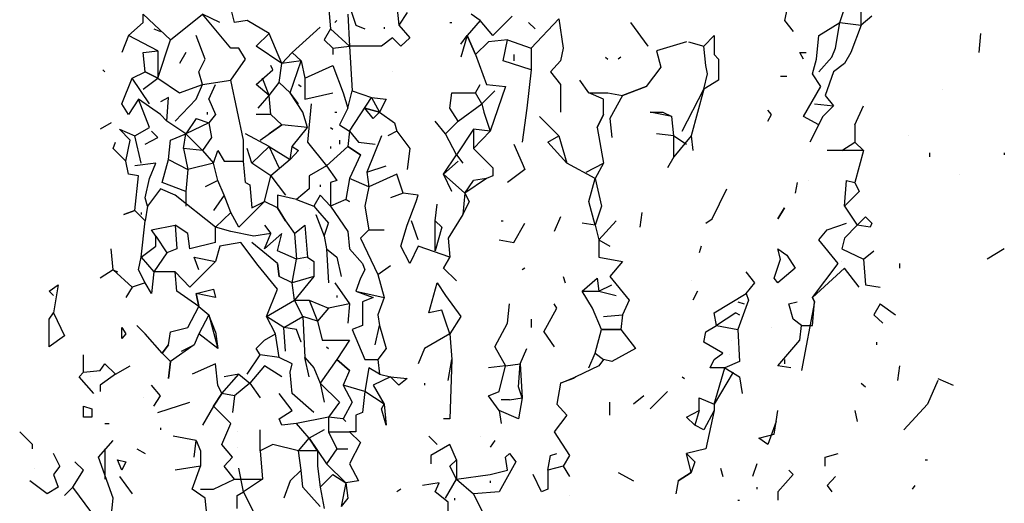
# Model space of a CAD drawing. Extents: x 0.11 to 1.67, y 0.08 to 7.08.
# Tile 5 of 9: x 0.11 to 1.65, y 2.62 to 3.37. Entities that reach past the tile are written whole.
import ezdxf

# ---------------------------------------------------------------- set-up
doc = ezdxf.new("R2010")
doc.units = 0
doc.header["$LTSCALE"] = 0.4
doc.header["$MEASUREMENT"] = 0
doc.layers.get('0').update_dxf_attribs({"color": 9, "linetype": 'CONTINUOUS'})

msp = doc.modelspace()

# ---------------------------------------------------------------- linework, layer by layer
for p, q in [((1.32, 3.436), (1.306, 3.373)), ((0.62, 3.413), (0.636, 3.366)), ((1.393, 3.37), (1.406, 3.41)), ((1.426, 3.366), (1.426, 3.406)), ((0.446, 3.37), (0.44, 3.393)), ((0.593, 3.396), (0.596, 3.36)), ((0.7, 3.396), (0.703, 3.366)), ((0.303, 3.37), (0.303, 3.383)), ((0.303, 3.383), (0.346, 3.343)), ((0.346, 3.343), (0.396, 3.383)), ((0.423, 3.37), (0.396, 3.383)), ((0.44, 3.33), (0.396, 3.383)), ((0.466, 3.373), (0.446, 3.37)), ((0.5, 3.353), (0.466, 3.373)), ((0.606, 3.373), (0.603, 3.37)), ((0.623, 3.383), (0.626, 3.333)), ((0.716, 3.386), (0.703, 3.366)), ((0.83, 3.373), (0.81, 3.35)), ((0.83, 3.373), (0.816, 3.383)), ((0.85, 3.35), (0.83, 3.373)), ((0.88, 3.38), (0.85, 3.35)), ((0.953, 3.376), (0.91, 3.33)), ((0.953, 3.376), (0.96, 3.33)), ((1.306, 3.373), (1.32, 3.356)), ((1.443, 3.38), (1.426, 3.366)), ((0.28, 3.35), (0.303, 3.37)), ((0.32, 3.36), (0.33, 3.356)), ((0.536, 3.323), (0.58, 3.363)), ((0.596, 3.36), (0.586, 3.343)), ((0.626, 3.333), (0.596, 3.36)), ((0.636, 3.366), (0.65, 3.36)), ((0.68, 3.363), (0.68, 3.36)), ((0.703, 3.366), (0.72, 3.346)), ((0.783, 3.37), (0.786, 3.37)), ((0.906, 3.37), (0.916, 3.36)), ((1.093, 3.333), (1.066, 3.37)), ((1.36, 3.35), (1.393, 3.37)), ((1.386, 3.33), (1.393, 3.37)), ((1.393, 3.37), (1.426, 3.366)), ((1.426, 3.366), (1.41, 3.323)), ((0.28, 3.35), (0.27, 3.323)), ((0.326, 3.326), (0.28, 3.35)), ((0.326, 3.283), (0.346, 3.343)), ((0.4, 3.313), (0.386, 3.35)), ((0.48, 3.333), (0.5, 3.353)), ((0.52, 3.306), (0.5, 3.353)), ((0.586, 3.343), (0.6, 3.33)), ((0.693, 3.346), (0.676, 3.333)), ((0.706, 3.333), (0.693, 3.346)), ((0.72, 3.346), (0.706, 3.333)), ((0.8, 3.336), (0.81, 3.35)), ((0.81, 3.35), (0.8, 3.316)), ((0.81, 3.35), (0.823, 3.32)), ((0.823, 3.32), (0.81, 3.35)), ((0.873, 3.343), (0.843, 3.34)), ((0.866, 3.31), (0.873, 3.343)), ((0.873, 3.343), (0.91, 3.33)), ((1.18, 3.333), (1.196, 3.35)), ((1.196, 3.35), (1.196, 3.32)), ((1.356, 3.313), (1.36, 3.35)), ((1.613, 3.353), (1.61, 3.323)), ((0.453, 3.33), (0.44, 3.33)), ((0.463, 3.313), (0.453, 3.33)), ((0.52, 3.306), (0.48, 3.333)), ((0.6, 3.33), (0.626, 3.333)), ((0.6, 3.33), (0.6, 3.32)), ((0.676, 3.333), (0.626, 3.333)), ((0.626, 3.333), (0.63, 3.263)), ((0.843, 3.34), (0.823, 3.32)), ((0.91, 3.33), (0.91, 3.296)), ((0.96, 3.33), (0.956, 3.31)), ((1.093, 3.333), (1.093, 3.333)), ((1.153, 3.34), (1.106, 3.326)), ((1.156, 3.34), (1.18, 3.333)), ((1.183, 3.303), (1.18, 3.333)), ((1.38, 3.316), (1.386, 3.33)), ((0.303, 3.323), (0.326, 3.326)), ((0.306, 3.293), (0.303, 3.323)), ((0.326, 3.326), (0.326, 3.283)), ((0.37, 3.323), (0.36, 3.306)), ((0.39, 3.293), (0.4, 3.313)), ((0.44, 3.28), (0.463, 3.313)), ((0.536, 3.323), (0.52, 3.306)), ((0.55, 3.31), (0.536, 3.323)), ((0.823, 3.32), (0.84, 3.273)), ((0.883, 3.32), (0.883, 3.31)), ((1.026, 3.316), (1.03, 3.313)), ((1.05, 3.316), (1.046, 3.313)), ((1.106, 3.326), (1.113, 3.3)), ((1.196, 3.32), (1.203, 3.313)), ((1.203, 3.313), (1.203, 3.28)), ((1.336, 3.313), (1.33, 3.323)), ((1.33, 3.323), (1.34, 3.323)), ((1.35, 3.29), (1.356, 3.313)), ((1.38, 3.316), (1.36, 3.293)), ((1.41, 3.323), (1.4, 3.306)), ((0.24, 3.296), (0.243, 3.293)), ((0.48, 3.273), (0.506, 3.296)), ((0.506, 3.296), (0.503, 3.303)), ((0.516, 3.276), (0.52, 3.306)), ((0.55, 3.31), (0.52, 3.306)), ((0.533, 3.26), (0.55, 3.31)), ((0.55, 3.31), (0.556, 3.283)), ((0.556, 3.283), (0.6, 3.303)), ((0.6, 3.303), (0.6, 3.303)), ((0.6, 3.303), (0.616, 3.26)), ((0.91, 3.296), (0.866, 3.31)), ((0.91, 3.296), (0.903, 3.236)), ((0.956, 3.31), (0.94, 3.293)), ((1.113, 3.3), (1.09, 3.27)), ((1.186, 3.29), (1.183, 3.303)), ((1.4, 3.306), (1.383, 3.293)), ((0.27, 3.243), (0.286, 3.283)), ((0.286, 3.283), (0.306, 3.293)), ((0.313, 3.243), (0.286, 3.283)), ((0.303, 3.266), (0.326, 3.283)), ((0.326, 3.283), (0.306, 3.293)), ((0.306, 3.293), (0.326, 3.283)), ((0.326, 3.283), (0.36, 3.26)), ((0.396, 3.273), (0.39, 3.293)), ((0.5, 3.256), (0.49, 3.283)), ((0.556, 3.283), (0.556, 3.25)), ((0.693, 3.293), (0.693, 3.293)), ((0.94, 3.293), (0.956, 3.273)), ((1.18, 3.266), (1.186, 3.29)), ((1.3, 3.286), (1.31, 3.286)), ((1.363, 3.27), (1.35, 3.29)), ((1.383, 3.293), (1.37, 3.256)), ((0.36, 3.26), (0.396, 3.273)), ((0.386, 3.25), (0.396, 3.273)), ((0.396, 3.273), (0.44, 3.28)), ((0.406, 3.25), (0.416, 3.273)), ((0.46, 3.186), (0.44, 3.28)), ((0.5, 3.256), (0.48, 3.273)), ((0.5, 3.256), (0.516, 3.276)), ((0.516, 3.276), (0.533, 3.26)), ((0.546, 3.273), (0.55, 3.27)), ((0.823, 3.26), (0.83, 3.273)), ((0.84, 3.273), (0.87, 3.27)), ((0.87, 3.27), (0.846, 3.2)), ((0.956, 3.273), (0.956, 3.23)), ((1, 3.26), (0.986, 3.28)), ((1.053, 3.256), (1.09, 3.27)), ((1.09, 3.27), (1.053, 3.256)), ((1.146, 3.2), (1.18, 3.266)), ((1.18, 3.266), (1.16, 3.193)), ((1.203, 3.28), (1.18, 3.266)), ((1.336, 3.223), (1.363, 3.27)), ((1.553, 3.266), (1.553, 3.266)), ((0.296, 3.25), (0.28, 3.226)), ((0.33, 3.226), (0.296, 3.25)), ((0.313, 3.206), (0.296, 3.25)), ((0.343, 3.253), (0.33, 3.246)), ((0.34, 3.216), (0.343, 3.253)), ((0.353, 3.216), (0.386, 3.25)), ((0.406, 3.25), (0.416, 3.226)), ((0.406, 3.25), (0.406, 3.25)), ((0.483, 3.236), (0.5, 3.256)), ((0.503, 3.226), (0.5, 3.256)), ((0.546, 3.243), (0.533, 3.26)), ((0.553, 3.23), (0.533, 3.26)), ((0.556, 3.25), (0.6, 3.26)), ((0.616, 3.26), (0.623, 3.236)), ((0.623, 3.236), (0.63, 3.263)), ((0.626, 3.2), (0.66, 3.253)), ((0.63, 3.263), (0.66, 3.253)), ((0.66, 3.253), (0.673, 3.23)), ((0.66, 3.253), (0.683, 3.25)), ((0.683, 3.25), (0.673, 3.23)), ((0.783, 3.236), (0.786, 3.26)), ((0.786, 3.26), (0.823, 3.26)), ((0.833, 3.243), (0.823, 3.26)), ((0.833, 3.243), (0.853, 3.263)), ((0.853, 3.263), (0.833, 3.243)), ((0.833, 3.243), (0.853, 3.263)), ((1.023, 3.25), (1, 3.26)), ((1, 3.26), (1.03, 3.26)), ((1.023, 3.226), (1.023, 3.25)), ((1.03, 3.26), (1.053, 3.256)), ((1.053, 3.256), (1.033, 3.22)), ((1.37, 3.256), (1.383, 3.24)), ((0.28, 3.226), (0.27, 3.243)), ((0.483, 3.236), (0.483, 3.236)), ((0.566, 3.243), (0.56, 3.183)), ((0.623, 3.236), (0.61, 3.21)), ((0.673, 3.23), (0.65, 3.236)), ((0.65, 3.236), (0.673, 3.23)), ((0.663, 3.22), (0.65, 3.236)), ((0.796, 3.216), (0.783, 3.236)), ((0.796, 3.216), (0.833, 3.243)), ((0.833, 3.243), (0.836, 3.23)), ((0.903, 3.236), (0.896, 3.183)), ((1.353, 3.243), (1.353, 3.243)), ((1.353, 3.243), (1.383, 3.24)), ((1.383, 3.24), (1.366, 3.223)), ((1.416, 3.21), (1.43, 3.24)), ((0.34, 3.216), (0.33, 3.226)), ((0.386, 3.22), (0.37, 3.196)), ((0.386, 3.22), (0.406, 3.213)), ((0.403, 3.23), (0.403, 3.226)), ((0.416, 3.226), (0.406, 3.213)), ((0.503, 3.226), (0.48, 3.226)), ((0.52, 3.21), (0.503, 3.226)), ((0.56, 3.206), (0.553, 3.23)), ((0.603, 3.23), (0.606, 3.23)), ((0.673, 3.23), (0.663, 3.22)), ((0.673, 3.23), (0.696, 3.213)), ((0.836, 3.23), (0.846, 3.2)), ((0.953, 3.193), (0.923, 3.223)), ((1.013, 3.206), (1.023, 3.226)), ((1.023, 3.226), (1.013, 3.206)), ((1.033, 3.22), (1.036, 3.19)), ((1.13, 3.223), (1.096, 3.23)), ((1.096, 3.23), (1.116, 3.23)), ((1.116, 3.23), (1.13, 3.223)), ((1.133, 3.193), (1.13, 3.223)), ((1.286, 3.226), (1.28, 3.233)), ((1.28, 3.216), (1.286, 3.226)), ((1.36, 3.21), (1.336, 3.223)), ((1.366, 3.223), (1.346, 3.183)), ((0.253, 3.213), (0.236, 3.203)), ((0.29, 3.193), (0.313, 3.206)), ((0.29, 3.193), (0.313, 3.206)), ((0.37, 3.196), (0.34, 3.216)), ((0.406, 3.213), (0.37, 3.196)), ((0.406, 3.213), (0.41, 3.19)), ((0.486, 3.186), (0.52, 3.21)), ((0.52, 3.21), (0.5, 3.196)), ((0.56, 3.206), (0.52, 3.21)), ((0.536, 3.176), (0.56, 3.206)), ((0.596, 3.206), (0.6, 3.203)), ((0.61, 3.21), (0.626, 3.2)), ((0.696, 3.213), (0.7, 3.2)), ((0.776, 3.196), (0.76, 3.216)), ((0.776, 3.196), (0.796, 3.216)), ((1.013, 3.206), (1.023, 3.15)), ((1.416, 3.21), (1.416, 3.183)), ((0.283, 3.186), (0.266, 3.203)), ((0.266, 3.203), (0.29, 3.193)), ((0.3, 3.15), (0.29, 3.193)), ((0.306, 3.18), (0.326, 3.19)), ((0.326, 3.19), (0.316, 3.2)), ((0.326, 3.19), (0.316, 3.2)), ((0.346, 3.186), (0.37, 3.196)), ((0.366, 3.173), (0.37, 3.196)), ((0.37, 3.196), (0.396, 3.17)), ((0.41, 3.19), (0.396, 3.17)), ((0.5, 3.176), (0.463, 3.196)), ((0.626, 3.2), (0.623, 3.176)), ((0.626, 3.2), (0.64, 3.183)), ((0.676, 3.193), (0.653, 3.136)), ((0.7, 3.2), (0.686, 3.193)), ((0.7, 3.2), (0.72, 3.173)), ((0.793, 3.163), (0.776, 3.196)), ((0.82, 3.203), (0.793, 3.163)), ((0.846, 3.2), (0.82, 3.203)), ((0.82, 3.203), (0.82, 3.173)), ((0.846, 3.2), (0.82, 3.173)), ((0.9, 3.203), (0.9, 3.203)), ((0.936, 3.183), (0.953, 3.193)), ((0.953, 3.193), (0.966, 3.15)), ((1.133, 3.193), (1.106, 3.196)), ((1.133, 3.193), (1.153, 3.18)), ((1.133, 3.16), (1.133, 3.193)), ((1.16, 3.193), (1.133, 3.16)), ((1.16, 3.193), (1.163, 3.17)), ((1.5, 3.193), (1.5, 3.193)), ((0.256, 3.173), (0.26, 3.183)), ((0.276, 3.153), (0.256, 3.173)), ((0.276, 3.153), (0.283, 3.186)), ((0.343, 3.156), (0.346, 3.186)), ((0.396, 3.17), (0.366, 3.173)), ((0.366, 3.173), (0.373, 3.14)), ((0.46, 3.153), (0.46, 3.186)), ((0.473, 3.15), (0.466, 3.173)), ((0.473, 3.15), (0.5, 3.176)), ((0.516, 3.143), (0.5, 3.176)), ((0.5, 3.176), (0.533, 3.156)), ((0.533, 3.156), (0.536, 3.176)), ((0.536, 3.176), (0.546, 3.17)), ((0.56, 3.183), (0.59, 3.146)), ((0.623, 3.176), (0.59, 3.146)), ((0.596, 3.176), (0.596, 3.173)), ((0.61, 3.186), (0.61, 3.18)), ((0.643, 3.163), (0.623, 3.176)), ((0.623, 3.176), (0.643, 3.163)), ((0.64, 3.183), (0.666, 3.18)), ((0.72, 3.173), (0.716, 3.14)), ((0.82, 3.173), (0.85, 3.143)), ((0.883, 3.18), (0.896, 3.15)), ((0.966, 3.15), (0.936, 3.183)), ((1.396, 3.17), (1.416, 3.183)), ((1.416, 3.183), (1.43, 3.17)), ((0.396, 3.17), (0.413, 3.15)), ((0.413, 3.15), (0.42, 3.17)), ((0.42, 3.17), (0.43, 3.153)), ((0.546, 3.17), (0.533, 3.156)), ((0.643, 3.163), (0.626, 3.126)), ((0.773, 3.133), (0.793, 3.163)), ((0.793, 3.163), (0.803, 3.15)), ((1.133, 3.16), (1.123, 3.143)), ((1.396, 3.17), (1.373, 3.17)), ((1.43, 3.17), (1.396, 3.17)), ((1.43, 3.17), (1.416, 3.12)), ((1.533, 3.166), (1.533, 3.16)), ((1.65, 3.166), (1.65, 3.163)), ((0.28, 3.133), (0.276, 3.153)), ((0.323, 3.15), (0.29, 3.146)), ((0.313, 3.126), (0.323, 3.15)), ((0.333, 3.12), (0.343, 3.156)), ((0.343, 3.156), (0.373, 3.14)), ((0.413, 3.15), (0.373, 3.14)), ((0.42, 3.123), (0.413, 3.15)), ((0.43, 3.153), (0.46, 3.153)), ((0.463, 3.12), (0.46, 3.153)), ((0.503, 3.13), (0.473, 3.15)), ((0.533, 3.156), (0.503, 3.13)), ((0.59, 3.146), (0.563, 3.13)), ((0.59, 3.146), (0.606, 3.123)), ((0.653, 3.136), (0.683, 3.146)), ((0.796, 3.153), (0.773, 3.133)), ((0.85, 3.143), (0.85, 3.13)), ((0.896, 3.15), (0.9, 3.14)), ((1.01, 3.126), (0.966, 3.15)), ((0.996, 3.136), (1.023, 3.15)), ((1.023, 3.15), (1.01, 3.126)), ((0.296, 3.13), (0.28, 3.133)), ((0.29, 3.076), (0.296, 3.13)), ((0.373, 3.14), (0.37, 3.106)), ((0.493, 3.09), (0.503, 3.13)), ((0.503, 3.13), (0.526, 3.1)), ((0.563, 3.13), (0.563, 3.11)), ((0.653, 3.136), (0.656, 3.113)), ((0.7, 3.133), (0.656, 3.113)), ((0.71, 3.103), (0.7, 3.133)), ((0.786, 3.106), (0.773, 3.133)), ((0.773, 3.133), (0.806, 3.103)), ((0.836, 3.14), (0.836, 3.14)), ((0.85, 3.13), (0.84, 3.126)), ((0.9, 3.14), (0.873, 3.12)), ((1.58, 3.133), (1.58, 3.133)), ((0.306, 3.096), (0.313, 3.126)), ((0.37, 3.106), (0.333, 3.12)), ((0.42, 3.123), (0.4, 3.113)), ((0.43, 3.1), (0.42, 3.123)), ((0.463, 3.12), (0.47, 3.116)), ((0.463, 3.12), (0.463, 3.12)), ((0.47, 3.116), (0.473, 3.08)), ((0.58, 3.116), (0.58, 3.113)), ((0.606, 3.123), (0.596, 3.12)), ((0.596, 3.12), (0.596, 3.083)), ((0.626, 3.126), (0.62, 3.093)), ((0.656, 3.113), (0.626, 3.126)), ((0.656, 3.113), (0.65, 3.083)), ((0.84, 3.126), (0.806, 3.103)), ((0.806, 3.103), (0.82, 3.123)), ((0.84, 3.126), (0.82, 3.123)), ((1, 3.09), (1.01, 3.126)), ((1.01, 3.126), (1.02, 3.083)), ((1.326, 3.12), (1.323, 3.103)), ((1.343, 3.123), (1.343, 3.123)), ((1.4, 3.083), (1.403, 3.123)), ((1.403, 3.123), (1.416, 3.12)), ((1.416, 3.12), (1.423, 3.106)), ((0.31, 3.083), (0.306, 3.096)), ((0.33, 3.11), (0.31, 3.083)), ((0.353, 3.1), (0.33, 3.11)), ((0.416, 3.05), (0.353, 3.1)), ((0.37, 3.106), (0.37, 3.083)), ((0.43, 3.1), (0.413, 3.076)), ((0.44, 3.073), (0.43, 3.1)), ((0.44, 3.073), (0.43, 3.1)), ((0.543, 3.093), (0.513, 3.1)), ((0.513, 3.1), (0.513, 3.08)), ((0.563, 3.11), (0.543, 3.093)), ((0.58, 3.1), (0.57, 3.083)), ((0.596, 3.083), (0.58, 3.1)), ((0.71, 3.103), (0.69, 3.096)), ((0.733, 3.1), (0.71, 3.103)), ((0.73, 3.09), (0.733, 3.1)), ((0.786, 3.106), (0.786, 3.106)), ((0.806, 3.103), (0.803, 3.07)), ((0.806, 3.103), (0.813, 3.09)), ((1.193, 3.063), (1.216, 3.11)), ((1.423, 3.106), (1.4, 3.083)), ((0.31, 3.083), (0.306, 3.06)), ((0.493, 3.09), (0.453, 3.05)), ((0.473, 3.08), (0.493, 3.09)), ((0.513, 3.08), (0.493, 3.09)), ((0.513, 3.08), (0.526, 3.06)), ((0.526, 3.06), (0.513, 3.08)), ((0.543, 3.093), (0.57, 3.083)), ((0.57, 3.083), (0.576, 3.076)), ((0.62, 3.093), (0.596, 3.083)), ((0.596, 3.083), (0.623, 3.043)), ((0.62, 3.093), (0.626, 3.09)), ((0.626, 3.09), (0.62, 3.093)), ((0.65, 3.083), (0.656, 3.046)), ((0.716, 3.053), (0.73, 3.09)), ((0.76, 3.06), (0.763, 3.086)), ((0.813, 3.09), (0.803, 3.07)), ((1.01, 3.053), (1, 3.09)), ((1.02, 3.083), (1.01, 3.053)), ((1.296, 3.063), (1.306, 3.08)), ((1.306, 3.08), (1.296, 3.063)), ((1.4, 3.083), (1.42, 3.053)), ((0.29, 3.076), (0.273, 3.07)), ((0.273, 3.07), (0.29, 3.076)), ((0.306, 3.06), (0.29, 3.076)), ((0.3, 3.073), (0.3, 3.07)), ((0.416, 3.05), (0.44, 3.073)), ((0.453, 3.05), (0.44, 3.073)), ((0.573, 3.07), (0.573, 3.07)), ((0.573, 3.07), (0.586, 3.036)), ((0.576, 3.076), (0.593, 3.056)), ((0.803, 3.07), (0.78, 3.033)), ((0.956, 3.066), (0.946, 3.043)), ((1.083, 3.073), (1.08, 3.05)), ((1.42, 3.053), (1.433, 3.066)), ((1.433, 3.066), (1.443, 3.056)), ((0.3, 3.003), (0.306, 3.06)), ((0.316, 3.046), (0.353, 3.053)), ((0.373, 3.04), (0.353, 3.053)), ((0.353, 3.053), (0.356, 3.016)), ((0.44, 3.043), (0.416, 3.05)), ((0.416, 3.026), (0.416, 3.05)), ((0.493, 3.053), (0.503, 3.04)), ((0.526, 3.06), (0.54, 3.04)), ((0.54, 3.04), (0.556, 3.053)), ((0.556, 3.053), (0.56, 3.003)), ((0.586, 3.036), (0.593, 3.056)), ((0.706, 3.02), (0.716, 3.053)), ((0.733, 3.03), (0.723, 3.06)), ((0.76, 3.013), (0.76, 3.06)), ((0.76, 3.06), (0.77, 3.05)), ((0.77, 3.05), (0.76, 3.013)), ((0.863, 3.06), (0.866, 3.06)), ((0.883, 3.026), (0.9, 3.056)), ((1.01, 3.053), (0.99, 3.056)), ((1.01, 3.053), (1.016, 3.03)), ((1.016, 3.03), (1.043, 3.06)), ((1.183, 3.056), (1.193, 3.063)), ((1.373, 3.046), (1.403, 3.056)), ((1.42, 3.053), (1.4, 3.033)), ((1.44, 3.05), (1.42, 3.053)), ((1.443, 3.056), (1.44, 3.05)), ((0.323, 3.036), (0.316, 3.046)), ((0.323, 3.036), (0.34, 3.01)), ((0.323, 3.02), (0.323, 3.036)), ((0.376, 3.016), (0.373, 3.04)), ((0.476, 3.036), (0.44, 3.043)), ((0.503, 3.04), (0.476, 3.036)), ((0.52, 3.04), (0.493, 3.016)), ((0.493, 3.016), (0.503, 3.04)), ((0.513, 3.013), (0.52, 3.04)), ((0.54, 3.04), (0.543, 3)), ((0.586, 3.036), (0.59, 3.016)), ((0.586, 3.036), (0.59, 3.016)), ((0.623, 3.043), (0.626, 3.016)), ((0.656, 3.046), (0.643, 3.033)), ((0.656, 3.046), (0.68, 3.046)), ((1.36, 3.03), (1.373, 3.046)), ((0.3, 3.003), (0.323, 3.02)), ((0.416, 3.026), (0.376, 3.016)), ((0.423, 3.02), (0.416, 2.996)), ((0.456, 3.026), (0.423, 3.02)), ((0.483, 2.99), (0.456, 3.026)), ((0.513, 2.993), (0.473, 3.026)), ((0.643, 3.033), (0.67, 2.976)), ((0.72, 2.993), (0.706, 3.02)), ((0.733, 3.02), (0.72, 2.993)), ((0.733, 3.03), (0.733, 3.03)), ((0.783, 3.003), (0.733, 3.02)), ((0.78, 3.033), (0.783, 3.003)), ((0.86, 3.03), (0.883, 3.026)), ((1.016, 3.03), (1.016, 3.003)), ((1.016, 3.03), (1.033, 3.02)), ((1.176, 3.02), (1.173, 3.01)), ((1.39, 2.993), (1.36, 3.03)), ((1.4, 3.033), (1.396, 3.016)), ((1.4, 3.033), (1.396, 3.016)), ((0.256, 2.983), (0.253, 3.016)), ((0.296, 2.983), (0.3, 3.003)), ((0.3, 3.003), (0.32, 2.98)), ((0.34, 3.01), (0.32, 2.98)), ((0.356, 3.016), (0.34, 3.01)), ((0.39, 2.983), (0.383, 3.003)), ((0.383, 3.003), (0.416, 2.996)), ((0.543, 3), (0.513, 3.013)), ((0.56, 3.003), (0.543, 3)), ((0.55, 3.01), (0.55, 3.01)), ((0.56, 3.003), (0.57, 2.996)), ((0.59, 3.016), (0.606, 3.003)), ((0.59, 3.016), (0.593, 2.963)), ((0.606, 3.003), (0.613, 2.973)), ((0.613, 3.016), (0.613, 3.016)), ((0.626, 3.016), (0.646, 2.993)), ((0.773, 2.986), (0.783, 3.003)), ((0.783, 3.003), (0.773, 2.986)), ((1.016, 3.003), (1.053, 2.996)), ((1.3, 3), (1.296, 3.016)), ((1.296, 3.016), (1.31, 3.006)), ((1.31, 3.006), (1.323, 2.986)), ((1.396, 3.016), (1.43, 3)), ((1.43, 3), (1.446, 3.013)), ((1.65, 3.016), (1.623, 3)), ((0.416, 2.996), (0.376, 2.956)), ((0.513, 2.953), (0.483, 2.99)), ((0.513, 2.993), (0.513, 2.993)), ((0.513, 2.993), (0.516, 2.973)), ((0.516, 2.973), (0.513, 2.993)), ((0.536, 2.963), (0.543, 3)), ((0.57, 2.996), (0.57, 2.973)), ((0.646, 2.993), (0.65, 2.983)), ((0.67, 2.976), (0.69, 2.99)), ((1.053, 2.996), (1.033, 2.973)), ((1.29, 2.97), (1.3, 3)), ((1.35, 2.94), (1.39, 2.993)), ((1.396, 2.996), (1.396, 2.996)), ((1.43, 3), (1.433, 2.96)), ((1.486, 2.993), (1.486, 2.986)), ((0.256, 2.983), (0.236, 2.97)), ((0.256, 2.983), (0.263, 2.98)), ((0.286, 2.956), (0.256, 2.983)), ((0.306, 2.963), (0.296, 2.983)), ((0.32, 2.98), (0.316, 2.946)), ((0.353, 2.98), (0.32, 2.98)), ((0.376, 2.956), (0.353, 2.98)), ((0.356, 2.95), (0.353, 2.98)), ((0.536, 2.963), (0.516, 2.973)), ((0.57, 2.973), (0.536, 2.963)), ((0.57, 2.973), (0.54, 2.936)), ((0.563, 2.986), (0.563, 2.986)), ((0.65, 2.983), (0.643, 2.97)), ((0.67, 2.976), (0.68, 2.94)), ((0.773, 2.986), (0.793, 2.966)), ((0.9, 2.986), (0.896, 2.983)), ((0.96, 2.973), (0.963, 2.963)), ((1.033, 2.973), (1.063, 2.936)), ((1.26, 2.963), (1.246, 2.98)), ((1.323, 2.986), (1.296, 2.963)), ((1.4, 2.986), (1.35, 2.94)), ((1.423, 2.956), (1.4, 2.986)), ((0.156, 2.95), (0.17, 2.96)), ((0.17, 2.96), (0.163, 2.916)), ((0.306, 2.963), (0.286, 2.956)), ((0.316, 2.946), (0.306, 2.963)), ((0.54, 2.936), (0.536, 2.963)), ((0.603, 2.963), (0.626, 2.93)), ((0.643, 2.97), (0.636, 2.95)), ((0.75, 2.916), (0.763, 2.963)), ((0.763, 2.963), (0.763, 2.963)), ((0.763, 2.963), (0.776, 2.943)), ((0.99, 2.95), (1.013, 2.97)), ((1.013, 2.97), (1.016, 2.95)), ((1.016, 2.95), (1.036, 2.96)), ((1.16, 2.966), (1.16, 2.966)), ((1.246, 2.946), (1.26, 2.963)), ((1.296, 2.963), (1.29, 2.97)), ((1.433, 2.96), (1.456, 2.956)), ((0.163, 2.943), (0.156, 2.95)), ((0.286, 2.956), (0.276, 2.94)), ((0.39, 2.926), (0.356, 2.95)), ((0.386, 2.946), (0.413, 2.953)), ((0.39, 2.926), (0.386, 2.946)), ((0.386, 2.946), (0.386, 2.946)), ((0.416, 2.94), (0.386, 2.946)), ((0.386, 2.946), (0.39, 2.926)), ((0.413, 2.953), (0.416, 2.94)), ((0.496, 2.91), (0.513, 2.953)), ((0.606, 2.943), (0.606, 2.94)), ((0.636, 2.95), (0.68, 2.94)), ((0.636, 2.95), (0.663, 2.94)), ((0.776, 2.943), (0.8, 2.91)), ((0.776, 2.943), (0.8, 2.91)), ((1.006, 2.923), (0.99, 2.95)), ((0.99, 2.95), (1.016, 2.95)), ((1.016, 2.95), (1.043, 2.943)), ((1.17, 2.95), (1.163, 2.936)), ((1.196, 2.916), (1.246, 2.946)), ((1.246, 2.946), (1.25, 2.936)), ((0.373, 2.893), (0.39, 2.926)), ((0.39, 2.926), (0.406, 2.913)), ((0.496, 2.91), (0.54, 2.936)), ((0.553, 2.91), (0.54, 2.936)), ((0.54, 2.936), (0.563, 2.936)), ((0.563, 2.936), (0.593, 2.923)), ((0.563, 2.936), (0.576, 2.903)), ((0.626, 2.93), (0.593, 2.923)), ((0.626, 2.93), (0.623, 2.9)), ((0.663, 2.94), (0.646, 2.933)), ((0.646, 2.933), (0.646, 2.896)), ((0.68, 2.94), (0.67, 2.913)), ((0.873, 2.9), (0.876, 2.93)), ((0.95, 2.923), (0.946, 2.93)), ((1.063, 2.936), (1.053, 2.913)), ((1.25, 2.936), (1.233, 2.89)), ((1.233, 2.933), (1.243, 2.93)), ((1.313, 2.93), (1.326, 2.933)), ((1.32, 2.906), (1.313, 2.93)), ((1.353, 2.933), (1.333, 2.826)), ((1.353, 2.933), (1.35, 2.94)), ((1.35, 2.94), (1.353, 2.933)), ((1.35, 2.896), (1.353, 2.933)), ((1.456, 2.93), (1.446, 2.913)), ((1.456, 2.93), (1.48, 2.913)), ((0.156, 2.906), (0.163, 2.916)), ((0.163, 2.916), (0.18, 2.88)), ((0.406, 2.913), (0.39, 2.883)), ((0.416, 2.886), (0.406, 2.913)), ((0.406, 2.913), (0.42, 2.86)), ((0.593, 2.923), (0.576, 2.903)), ((0.67, 2.913), (0.673, 2.896)), ((0.77, 2.92), (0.75, 2.916)), ((0.776, 2.903), (0.77, 2.92)), ((0.93, 2.886), (0.95, 2.923)), ((1.02, 2.89), (1.006, 2.923)), ((1.023, 2.91), (1.053, 2.913)), ((1.053, 2.913), (1.05, 2.89)), ((1.2, 2.896), (1.196, 2.916)), ((1.23, 2.916), (1.2, 2.896)), ((1.23, 2.916), (1.236, 2.913)), ((1.446, 2.913), (1.46, 2.9)), ((0.156, 2.863), (0.156, 2.906)), ((0.306, 2.883), (0.293, 2.896)), ((0.51, 2.883), (0.496, 2.91)), ((0.523, 2.893), (0.496, 2.91)), ((0.523, 2.893), (0.553, 2.91)), ((0.576, 2.903), (0.553, 2.91)), ((0.553, 2.91), (0.556, 2.846)), ((0.576, 2.903), (0.583, 2.873)), ((0.646, 2.896), (0.63, 2.89)), ((0.666, 2.866), (0.673, 2.896)), ((0.673, 2.896), (0.683, 2.86)), ((0.783, 2.883), (0.776, 2.903)), ((0.8, 2.91), (0.783, 2.883)), ((0.853, 2.863), (0.873, 2.9)), ((0.91, 2.906), (0.91, 2.893)), ((1.183, 2.886), (1.2, 2.896)), ((1.2, 2.896), (1.233, 2.89)), ((1.333, 2.896), (1.32, 2.906)), ((1.33, 2.873), (1.333, 2.896)), ((1.333, 2.896), (1.35, 2.896)), ((0.18, 2.88), (0.156, 2.863)), ((0.27, 2.876), (0.27, 2.893)), ((0.27, 2.893), (0.276, 2.883)), ((0.276, 2.883), (0.27, 2.876)), ((0.333, 2.853), (0.306, 2.883)), ((0.343, 2.866), (0.346, 2.886)), ((0.346, 2.886), (0.373, 2.893)), ((0.39, 2.883), (0.383, 2.866)), ((0.42, 2.86), (0.39, 2.883)), ((0.416, 2.886), (0.42, 2.86)), ((0.493, 2.873), (0.51, 2.883)), ((0.516, 2.846), (0.51, 2.883)), ((0.543, 2.89), (0.523, 2.893)), ((0.526, 2.856), (0.523, 2.893)), ((0.55, 2.87), (0.543, 2.89)), ((0.63, 2.89), (0.65, 2.843)), ((0.783, 2.883), (0.743, 2.86)), ((0.783, 2.883), (0.786, 2.843)), ((0.93, 2.886), (0.946, 2.863)), ((1.01, 2.853), (1.02, 2.89)), ((1.02, 2.89), (1.05, 2.89)), ((1.05, 2.89), (1.02, 2.89)), ((1.05, 2.89), (1.073, 2.86)), ((1.18, 2.87), (1.183, 2.886)), ((1.233, 2.89), (1.236, 2.84)), ((1.286, 2.893), (1.286, 2.893)), ((0.343, 2.866), (0.333, 2.853)), ((0.333, 2.853), (0.343, 2.866)), ((0.383, 2.866), (0.346, 2.84)), ((0.363, 2.856), (0.383, 2.866)), ((0.48, 2.86), (0.493, 2.873)), ((0.55, 2.87), (0.55, 2.87)), ((0.583, 2.873), (0.626, 2.873)), ((0.626, 2.873), (0.606, 2.843)), ((1.21, 2.853), (1.18, 2.87)), ((1.223, 2.873), (1.223, 2.873)), ((1.296, 2.833), (1.33, 2.873)), ((1.45, 2.87), (1.45, 2.866)), ((0.21, 2.823), (0.21, 2.85)), ((0.346, 2.84), (0.333, 2.853)), ((0.466, 2.82), (0.486, 2.85)), ((0.486, 2.85), (0.48, 2.86)), ((0.516, 2.846), (0.486, 2.85)), ((0.59, 2.863), (0.593, 2.86)), ((0.683, 2.86), (0.67, 2.843)), ((0.743, 2.86), (0.733, 2.836)), ((0.853, 2.863), (0.87, 2.833)), ((0.893, 2.836), (0.903, 2.86)), ((1, 2.83), (1.01, 2.853)), ((1.01, 2.853), (1.023, 2.843)), ((1.073, 2.86), (1.036, 2.84)), ((1.196, 2.843), (1.21, 2.853)), ((1.22, 2.85), (1.22, 2.85)), ((0.236, 2.826), (0.243, 2.836)), ((0.243, 2.836), (0.26, 2.82)), ((0.346, 2.84), (0.343, 2.813)), ((0.343, 2.813), (0.346, 2.84)), ((0.416, 2.836), (0.38, 2.82)), ((0.42, 2.803), (0.416, 2.836)), ((0.493, 2.843), (0.493, 2.843)), ((0.536, 2.836), (0.516, 2.846)), ((0.533, 2.823), (0.536, 2.836)), ((0.563, 2.816), (0.556, 2.846)), ((0.556, 2.846), (0.57, 2.83)), ((0.606, 2.843), (0.58, 2.806)), ((0.626, 2.826), (0.606, 2.843)), ((0.606, 2.843), (0.626, 2.826)), ((0.65, 2.843), (0.67, 2.843)), ((0.67, 2.843), (0.673, 2.82)), ((0.67, 2.843), (0.673, 2.82)), ((0.78, 2.81), (0.786, 2.843)), ((0.786, 2.843), (0.783, 2.75)), ((0.87, 2.833), (0.893, 2.836)), ((0.89, 2.8), (0.893, 2.836)), ((0.893, 2.836), (0.896, 2.783)), ((1.023, 2.843), (1.016, 2.833)), ((1.036, 2.84), (1.023, 2.843)), ((1.19, 2.83), (1.196, 2.843)), ((1.236, 2.84), (1.213, 2.83)), ((1.306, 2.843), (1.306, 2.836)), ((0.203, 2.816), (0.21, 2.823)), ((0.21, 2.823), (0.236, 2.826)), ((0.26, 2.82), (0.236, 2.803)), ((0.26, 2.82), (0.283, 2.833)), ((0.426, 2.79), (0.453, 2.82)), ((0.453, 2.82), (0.43, 2.816)), ((0.453, 2.82), (0.453, 2.82)), ((0.453, 2.82), (0.47, 2.806)), ((0.493, 2.833), (0.47, 2.806)), ((0.52, 2.816), (0.493, 2.833)), ((0.536, 2.79), (0.533, 2.823)), ((0.57, 2.83), (0.58, 2.806)), ((0.626, 2.826), (0.616, 2.803)), ((0.656, 2.83), (0.65, 2.793)), ((0.673, 2.82), (0.656, 2.83)), ((0.673, 2.82), (0.69, 2.816)), ((0.87, 2.833), (0.843, 2.83)), ((0.86, 2.793), (0.87, 2.833)), ((1.016, 2.833), (0.98, 2.816)), ((1.213, 2.83), (1.19, 2.83)), ((1.196, 2.773), (1.213, 2.83)), ((1.226, 2.823), (1.196, 2.773)), ((1.213, 2.83), (1.236, 2.816)), ((1.316, 2.83), (1.296, 2.833)), ((1.316, 2.83), (1.316, 2.83)), ((1.486, 2.833), (1.483, 2.81)), ((0.226, 2.79), (0.203, 2.816)), ((0.22, 2.816), (0.22, 2.816)), ((0.236, 2.803), (0.236, 2.793)), ((0.33, 2.786), (0.316, 2.803)), ((0.426, 2.79), (0.42, 2.803)), ((0.47, 2.806), (0.446, 2.786)), ((0.47, 2.806), (0.486, 2.783)), ((0.52, 2.816), (0.52, 2.816)), ((0.563, 2.816), (0.563, 2.816)), ((0.58, 2.806), (0.586, 2.776)), ((0.58, 2.806), (0.61, 2.776)), ((0.65, 2.793), (0.616, 2.803)), ((0.616, 2.803), (0.63, 2.776)), ((0.69, 2.816), (0.663, 2.803)), ((0.663, 2.803), (0.68, 2.773)), ((0.69, 2.816), (0.716, 2.813)), ((0.703, 2.803), (0.69, 2.816)), ((0.716, 2.813), (0.703, 2.803)), ((0.743, 2.806), (0.743, 2.803)), ((0.956, 2.806), (0.95, 2.773)), ((0.956, 2.806), (0.98, 2.816)), ((0.976, 2.813), (0.956, 2.806)), ((0.98, 2.816), (0.976, 2.813)), ((1.146, 2.816), (1.15, 2.813)), ((1.236, 2.816), (1.24, 2.79)), ((1.426, 2.806), (1.433, 2.8)), ((1.546, 2.81), (1.53, 2.773)), ((1.546, 2.813), (1.57, 2.803)), ((0.426, 2.79), (0.413, 2.77)), ((0.413, 2.77), (0.426, 2.79)), ((0.446, 2.786), (0.426, 2.79)), ((0.536, 2.763), (0.516, 2.79)), ((0.57, 2.76), (0.536, 2.79)), ((0.65, 2.793), (0.646, 2.76)), ((0.68, 2.773), (0.65, 2.793)), ((0.843, 2.786), (0.86, 2.793)), ((0.896, 2.783), (0.89, 2.8)), ((1.123, 2.793), (1.096, 2.766)), ((0.303, 2.783), (0.303, 2.783)), ((0.32, 2.77), (0.33, 2.786)), ((0.326, 2.76), (0.376, 2.776)), ((0.446, 2.786), (0.443, 2.76)), ((0.61, 2.776), (0.593, 2.753)), ((0.63, 2.776), (0.616, 2.75)), ((0.676, 2.766), (0.68, 2.773)), ((0.68, 2.773), (0.683, 2.74)), ((0.86, 2.763), (0.843, 2.786)), ((0.876, 2.78), (0.863, 2.78)), ((0.876, 2.78), (0.863, 2.78)), ((0.876, 2.78), (0.896, 2.783)), ((0.896, 2.783), (0.89, 2.75)), ((0.95, 2.773), (0.966, 2.756)), ((0.966, 2.756), (0.95, 2.773)), ((1.033, 2.756), (1.033, 2.776)), ((1.086, 2.786), (1.07, 2.773)), ((1.173, 2.763), (1.173, 2.783)), ((1.173, 2.783), (1.196, 2.773)), ((1.196, 2.773), (1.196, 2.763)), ((1.53, 2.773), (1.493, 2.733)), ((0.21, 2.753), (0.21, 2.77)), ((0.21, 2.77), (0.223, 2.766)), ((0.223, 2.766), (0.223, 2.753)), ((0.413, 2.77), (0.396, 2.74)), ((0.44, 2.743), (0.413, 2.77)), ((0.516, 2.75), (0.536, 2.763)), ((0.646, 2.76), (0.636, 2.756)), ((0.683, 2.74), (0.676, 2.766)), ((0.89, 2.75), (0.86, 2.763)), ((0.86, 2.763), (0.863, 2.743)), ((1.153, 2.753), (1.173, 2.763)), ((1.173, 2.763), (1.166, 2.74)), ((1.196, 2.763), (1.18, 2.733)), ((1.196, 2.763), (1.183, 2.703)), ((1.293, 2.746), (1.296, 2.763)), ((1.416, 2.763), (1.42, 2.746)), ((0.223, 2.753), (0.21, 2.753)), ((0.243, 2.743), (0.25, 2.743)), ((0.426, 2.71), (0.44, 2.743)), ((0.52, 2.74), (0.516, 2.75)), ((0.543, 2.743), (0.52, 2.74)), ((0.593, 2.753), (0.543, 2.743)), ((0.563, 2.72), (0.543, 2.743)), ((0.593, 2.753), (0.593, 2.73)), ((0.616, 2.75), (0.593, 2.753)), ((0.593, 2.753), (0.593, 2.73)), ((0.616, 2.75), (0.62, 2.746)), ((0.636, 2.756), (0.636, 2.73)), ((0.783, 2.75), (0.773, 2.75)), ((0.966, 2.756), (0.946, 2.73)), ((1.166, 2.74), (1.153, 2.753)), ((1.293, 2.746), (1.28, 2.71)), ((1.29, 2.726), (1.293, 2.746)), ((0.13, 2.71), (0.11, 2.73)), ((0.33, 2.736), (0.33, 2.733)), ((0.45, 2.73), (0.45, 2.73)), ((0.486, 2.7), (0.486, 2.733)), ((0.586, 2.733), (0.563, 2.72)), ((0.593, 2.73), (0.606, 2.703)), ((0.593, 2.73), (0.626, 2.73)), ((0.636, 2.73), (0.626, 2.73)), ((0.626, 2.73), (0.643, 2.713)), ((0.946, 2.73), (0.97, 2.693)), ((1.18, 2.733), (1.166, 2.74)), ((1.266, 2.72), (1.29, 2.726)), ((0.233, 2.69), (0.256, 2.716)), ((0.386, 2.716), (0.35, 2.723)), ((0.383, 2.69), (0.386, 2.716)), ((0.386, 2.716), (0.393, 2.7)), ((0.546, 2.7), (0.563, 2.72)), ((0.546, 2.7), (0.563, 2.72)), ((0.576, 2.7), (0.563, 2.72)), ((0.563, 2.72), (0.59, 2.68)), ((0.643, 2.713), (0.626, 2.68)), ((0.763, 2.71), (0.75, 2.723)), ((0.83, 2.723), (0.83, 2.723)), ((0.853, 2.716), (0.846, 2.706)), ((1.28, 2.71), (1.266, 2.72)), ((0.13, 2.703), (0.13, 2.71)), ((0.173, 2.676), (0.163, 2.696)), ((0.243, 2.703), (0.243, 2.656)), ((0.293, 2.703), (0.306, 2.696)), ((0.393, 2.7), (0.393, 2.676)), ((0.443, 2.69), (0.426, 2.71)), ((0.45, 2.706), (0.45, 2.706)), ((0.506, 2.71), (0.486, 2.7)), ((0.486, 2.7), (0.49, 2.656)), ((0.546, 2.7), (0.506, 2.71)), ((0.576, 2.7), (0.546, 2.7)), ((0.55, 2.67), (0.546, 2.7)), ((0.576, 2.7), (0.576, 2.676)), ((0.606, 2.703), (0.59, 2.68)), ((0.606, 2.703), (0.623, 2.703)), ((0.783, 2.71), (0.753, 2.693)), ((0.793, 2.686), (0.783, 2.71)), ((0.87, 2.69), (0.876, 2.696)), ((0.876, 2.696), (0.886, 2.683)), ((0.94, 2.693), (0.95, 2.696)), ((1.183, 2.703), (1.153, 2.696)), ((1.16, 2.666), (1.153, 2.696)), ((1.153, 2.696), (1.166, 2.683)), ((1.37, 2.69), (1.39, 2.696)), ((0.21, 2.67), (0.196, 2.683)), ((0.256, 2.626), (0.233, 2.69)), ((0.27, 2.67), (0.263, 2.686)), ((0.263, 2.686), (0.276, 2.683)), ((0.276, 2.683), (0.27, 2.67)), ((0.43, 2.676), (0.443, 2.69)), ((0.59, 2.68), (0.62, 2.65)), ((0.626, 2.68), (0.64, 2.653)), ((0.753, 2.693), (0.753, 2.68)), ((0.783, 2.676), (0.793, 2.686)), ((0.793, 2.686), (0.793, 2.656)), ((0.886, 2.683), (0.86, 2.636)), ((0.873, 2.67), (0.87, 2.69)), ((0.936, 2.67), (0.94, 2.693)), ((0.97, 2.693), (0.96, 2.676)), ((1.166, 2.683), (1.16, 2.666)), ((1.263, 2.68), (1.256, 2.66)), ((1.37, 2.676), (1.37, 2.69)), ((1.526, 2.686), (1.53, 2.686)), ((0.133, 2.673), (0.133, 2.673)), ((0.173, 2.676), (0.163, 2.663)), ((0.193, 2.643), (0.21, 2.67)), ((0.393, 2.676), (0.353, 2.67)), ((0.38, 2.64), (0.393, 2.676)), ((0.446, 2.656), (0.43, 2.676)), ((0.46, 2.636), (0.453, 2.673)), ((0.533, 2.653), (0.55, 2.67)), ((0.55, 2.67), (0.533, 2.653)), ((0.553, 2.643), (0.55, 2.67)), ((0.576, 2.676), (0.58, 2.643)), ((0.793, 2.656), (0.783, 2.676)), ((0.846, 2.663), (0.873, 2.67)), ((0.96, 2.676), (0.936, 2.67)), ((0.936, 2.67), (0.936, 2.64)), ((0.96, 2.676), (0.97, 2.66)), ((1.046, 2.666), (1.07, 2.653)), ((1.14, 2.653), (1.16, 2.666)), ((1.16, 2.666), (1.14, 2.653)), ((1.206, 2.673), (1.21, 2.66)), ((1.32, 2.663), (1.313, 2.67)), ((0.153, 2.633), (0.126, 2.653)), ((0.163, 2.663), (0.17, 2.643)), ((0.266, 2.66), (0.286, 2.633)), ((0.413, 2.64), (0.446, 2.656)), ((0.446, 2.656), (0.49, 2.656)), ((0.49, 2.656), (0.46, 2.636)), ((0.533, 2.653), (0.523, 2.626)), ((0.6, 2.663), (0.58, 2.643)), ((0.6, 2.663), (0.62, 2.65)), ((0.62, 2.65), (0.613, 2.613)), ((0.64, 2.653), (0.62, 2.65)), ((0.62, 2.65), (0.623, 2.626)), ((0.766, 2.65), (0.74, 2.646)), ((0.76, 2.636), (0.766, 2.65)), ((0.776, 2.626), (0.793, 2.656)), ((0.793, 2.656), (0.846, 2.663)), ((0.793, 2.656), (0.82, 2.633)), ((0.846, 2.653), (0.846, 2.65)), ((0.926, 2.636), (0.913, 2.663)), ((1.14, 2.653), (1.136, 2.633)), ((1.296, 2.636), (1.32, 2.663)), ((1.386, 2.66), (1.373, 2.646)), ((0.17, 2.643), (0.153, 2.633)), ((0.193, 2.643), (0.18, 2.63)), ((0.223, 2.603), (0.193, 2.643)), ((0.4, 2.626), (0.38, 2.64)), ((0.393, 2.64), (0.413, 2.64)), ((0.45, 2.63), (0.46, 2.636)), ((0.46, 2.636), (0.476, 2.603)), ((0.58, 2.613), (0.553, 2.643)), ((0.573, 2.64), (0.573, 2.64)), ((0.58, 2.643), (0.586, 2.61)), ((0.706, 2.64), (0.7, 2.636)), ((0.78, 2.62), (0.76, 2.636)), ((0.86, 2.636), (0.82, 2.633)), ((0.936, 2.64), (0.926, 2.636)), ((1.263, 2.643), (1.263, 2.64)), ((1.296, 2.636), (1.296, 2.623)), ((1.373, 2.646), (1.38, 2.636)), ((1.51, 2.646), (1.506, 2.64)), ((0.253, 2.596), (0.256, 2.626)), ((0.403, 2.596), (0.4, 2.626)), ((0.45, 2.61), (0.45, 2.63)), ((0.623, 2.626), (0.613, 2.613)), ((0.78, 2.6), (0.78, 2.62)), ((0.79, 2.626), (0.79, 2.623)), ((0.82, 2.633), (0.833, 2.606)), ((0.97, 2.63), (0.97, 2.63)), ((1.233, 2.623), (1.236, 2.623))]:
    msp.add_line(p, q)

doc.saveas('drawing.dxf')
